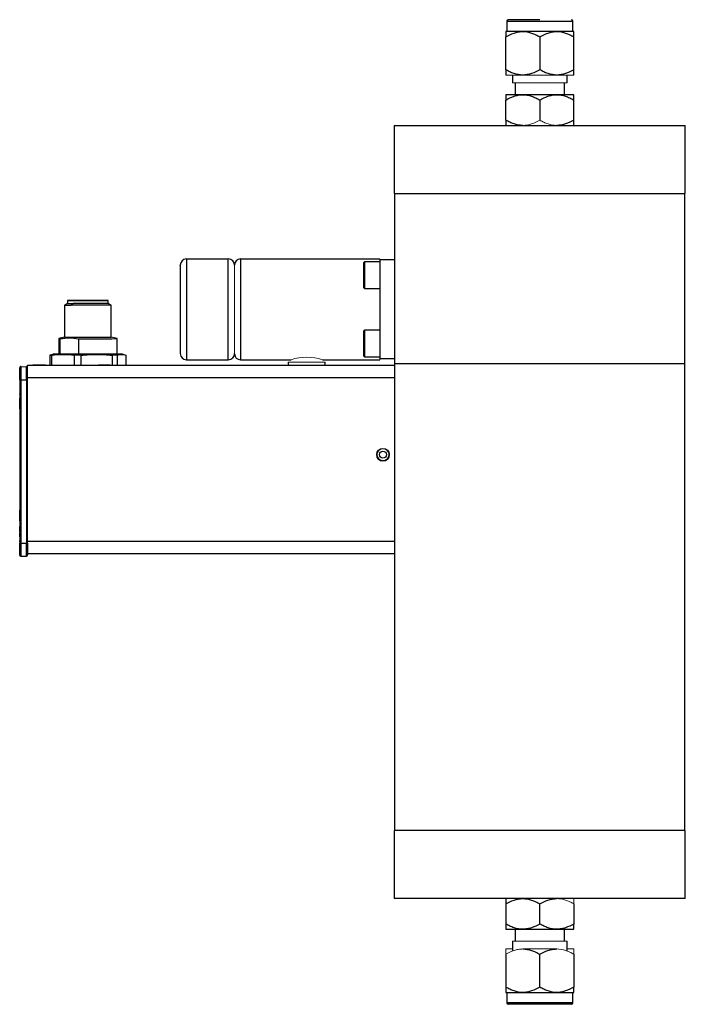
# Model space of a CAD drawing. Header units: millimetres. Extents: x 53 to 387, y 29 to 391.
# Tile 3 of 9: x 208 to 293, y 104 to 231. Entities that reach past the tile are written whole.
import ezdxf

# ---------------------------------------------------------------- set-up
doc = ezdxf.new("R2010")
doc.units = ezdxf.units.MM

msp = doc.modelspace()

# ---------------------------------------------------------------- linework, layer by layer
at = {"color": 7, "linetype": 'Continuous', "lineweight": 25}
for p, q in [((270.16, 230.61), (270.16, 229.28)), ((270.35, 230.81), (274.41, 230.81)), ((278.67, 229.28), (278.67, 230.61)), ((272.23, 229.28), (270.05, 229.28)), ((276.59, 229.28), (272.23, 229.28)), ((278.78, 229.28), (276.59, 229.28)), ((270.05, 224.37), (270.05, 228.61)), ((274.41, 228.61), (274.41, 224.37)), ((278.78, 224.37), (278.78, 228.61)), ((270.89, 223.69), (270.89, 222.68)), ((277.93, 222.68), (277.93, 223.69)), ((271.24, 222.68), (271.24, 221.15)), ((277.59, 221.15), (277.59, 222.68)), ((272.23, 221.15), (270.05, 221.15)), ((270.05, 217.89), (270.05, 220.48)), ((276.59, 221.15), (272.23, 221.15)), ((274.41, 220.48), (274.41, 217.89)), ((278.78, 221.15), (276.59, 221.15)), ((278.78, 217.89), (278.78, 220.48)), ((255.71, 217.22), (293.11, 217.22)), ((255.71, 217.22), (255.71, 208.47)), ((293.11, 208.47), (293.11, 217.22)), ((255.71, 208.47), (293.11, 208.47)), ((255.76, 208.47), (255.76, 186.57)), ((293.06, 186.57), (293.06, 208.47)), ((234.39, 200.04), (229, 200.04)), ((253.86, 200.04), (235.95, 200.04)), ((251.9, 199.68), (251.77, 199.55)), ((251.77, 199.55), (251.77, 196.38)), ((253.86, 199.68), (251.9, 199.68)), ((251.9, 199.68), (251.9, 198.62)), ((253.86, 199.92), (253.86, 187.22)), ((255.76, 199.92), (253.86, 199.92)), ((251.9, 198.62), (251.9, 196.25)), ((251.77, 196.38), (251.9, 196.25)), ((251.9, 196.25), (253.86, 196.25)), ((213.71, 194.32), (213.34, 194.1)), ((213.34, 194.1), (213.34, 190)), ((213.71, 194.7), (213.71, 194.32)), ((218.96, 194.32), (218.96, 194.7)), ((219.34, 194.1), (218.96, 194.32)), ((219.34, 190), (219.34, 194.1)), ((213.34, 190), (212.59, 189.8)), ((220.09, 189.8), (219.34, 190)), ((251.9, 190.88), (251.77, 190.75)), ((251.77, 190.75), (251.77, 189.77)), ((253.86, 190.88), (251.9, 190.88)), ((251.9, 190.88), (251.9, 187.45)), ((212.59, 189.8), (212.59, 187.8)), ((212.77, 187.8), (212.77, 189.8)), ((215.14, 189.79), (215.14, 187.8)), ((220.09, 187.8), (220.09, 189.8)), ((251.77, 189.77), (251.77, 187.58)), ((211.67, 187.72), (211.45, 187.67)), ((211.45, 187.67), (211.45, 186.4)), ((211.88, 187.8), (211.66, 187.74)), ((211.69, 186.4), (211.69, 187.67)), ((214.58, 187.66), (214.58, 186.4)), ((215.5, 186.4), (215.5, 187.66)), ((219.47, 187.66), (219.47, 186.4)), ((220.15, 186.4), (220.15, 187.66)), ((221.02, 187.74), (220.79, 187.8)), ((221.23, 187.67), (221.23, 186.41)), ((251.77, 187.58), (251.9, 187.45)), ((251.9, 187.45), (253.86, 187.45)), ((207.75, 186.21), (207.74, 186.22)), ((207.74, 186.22), (208.44, 186.19)), ((207.75, 186.21), (208.45, 186.18)), ((208.45, 186.18), (208.44, 186.19)), ((208.57, 186.11), (208.56, 186.13)), ((208.59, 186.4), (208.59, 186.41)), ((208.59, 186.41), (211.45, 186.41)), ((208.59, 184.81), (208.59, 186.4)), ((208.59, 186.4), (255.76, 186.4)), ((221.23, 186.41), (242.17, 186.41)), ((229, 187.09), (234.39, 187.09)), ((235.95, 187.09), (242.45, 187.09)), ((246.49, 187.09), (253.86, 187.09)), ((246.75, 186.41), (255.76, 186.41)), ((255.76, 187.22), (253.86, 187.22)), ((293.06, 186.57), (255.76, 186.57)), ((255.76, 186.57), (255.76, 126.57)), ((293.06, 126.57), (293.06, 186.57)), ((207.59, 186.06), (207.58, 186.07)), ((207.58, 185.34), (207.58, 185.34)), ((207.58, 185.14), (207.58, 185.15)), ((207.58, 185.06), (207.58, 184.87)), ((207.59, 185.18), (207.59, 185.18)), ((207.59, 184.99), (207.59, 184.99)), ((207.59, 184.95), (207.59, 184.64)), ((208.59, 163.78), (208.59, 184.81)), ((208.59, 184.81), (255.76, 184.81)), ((207.58, 184.57), (207.58, 184.78)), ((207.58, 184.57), (207.58, 184.57)), ((207.58, 184.57), (207.58, 184.57)), ((207.58, 184.38), (207.58, 184.38)), ((207.59, 184.64), (207.59, 184.64)), ((207.59, 184.45), (207.59, 184.46)), ((207.59, 184.28), (207.59, 184.28)), ((207.59, 184.09), (207.59, 184.09)), ((207.75, 184.51), (208.45, 184.51)), ((207.58, 183.4), (207.58, 183.4)), ((207.58, 183.21), (207.58, 183.21)), ((207.58, 183.21), (207.58, 183.21)), ((207.59, 183.26), (207.59, 183.26)), ((207.59, 183.06), (207.59, 183.06)), ((207.59, 182.65), (207.75, 182.68)), ((207.69, 183.11), (207.75, 183.11)), ((208.45, 183.09), (208.59, 183.09)), ((207.58, 182.17), (207.59, 182.16)), ((207.68, 182.07), (207.68, 182.06)), ((207.68, 182.07), (207.74, 182.07)), ((207.75, 182.07), (207.74, 182.07)), ((207.74, 182.07), (207.74, 182.06)), ((207.59, 180.77), (207.59, 167.77)), ((208.59, 180.47), (208.45, 180.46)), ((208.45, 177.92), (208.59, 177.91)), ((208.59, 175.3), (208.45, 175.29)), ((253.46, 174.89), (253.46, 174.89)), ((253.81, 174.89), (253.81, 174.89)), ((254.71, 174.89), (254.71, 174.89)), ((255.06, 174.89), (255.06, 174.89)), ((208.45, 172.75), (208.59, 172.74)), ((208.59, 170.13), (208.45, 170.12)), ((208.45, 167.58), (208.59, 167.57)), ((207.59, 166.37), (207.58, 166.38)), ((207.74, 166.47), (207.74, 166.48)), ((207.75, 166.47), (207.74, 166.47)), ((207.58, 165.66), (207.58, 165.3)), ((207.58, 165.66), (207.58, 165.66)), ((207.58, 165.3), (207.58, 165.66)), ((207.58, 165.11), (207.58, 165.11)), ((207.58, 164.81), (207.58, 164.81)), ((207.58, 164.6), (207.58, 164.81)), ((207.58, 164.6), (207.58, 164.6)), ((207.58, 164.6), (207.58, 164.6)), ((207.75, 165.63), (207.59, 165.65)), ((207.75, 165.63), (207.59, 165.65)), ((207.75, 165.39), (207.69, 165.39)), ((208.59, 165.41), (208.45, 165.41)), ((207.58, 164.52), (207.58, 164.2)), ((207.58, 164.32), (207.58, 164.52)), ((207.58, 164.2), (207.58, 163.98)), ((207.58, 163.66), (207.58, 163.86)), ((207.58, 163.32), (207.58, 162.87)), ((207.58, 163.32), (207.58, 163.32)), ((207.58, 163.06), (207.58, 163.32)), ((207.75, 163.51), (208.45, 163.51)), ((208.59, 162.19), (208.59, 163.78)), ((208.59, 163.78), (255.76, 163.78)), ((207.58, 163.05), (207.58, 163.05)), ((208.59, 162.19), (255.76, 162.19)), ((207.58, 161.98), (207.59, 161.97)), ((207.61, 161.9), (207.62, 161.88)), ((207.75, 161.82), (208.45, 161.84)), ((293.11, 126.57), (255.71, 126.57)), ((255.71, 126.57), (255.71, 117.82)), ((293.06, 126.57), (255.76, 126.57)), ((293.11, 117.82), (293.11, 126.57)), ((293.11, 117.82), (255.71, 117.82)), ((270.05, 117.14), (270.05, 114.55)), ((274.41, 114.55), (274.41, 117.14)), ((278.78, 117.14), (278.78, 114.55)), ((270.05, 113.88), (272.23, 113.88)), ((271.24, 113.88), (271.24, 112.36)), ((272.23, 113.88), (276.59, 113.88)), ((276.59, 113.88), (278.78, 113.88)), ((277.59, 112.36), (277.59, 113.88)), ((270.89, 112.36), (270.89, 111.07)), ((277.93, 111.07), (277.93, 112.36)), ((270.05, 110.66), (270.05, 106.43)), ((274.41, 106.43), (274.41, 110.66)), ((278.78, 110.66), (278.78, 106.43)), ((270.05, 105.75), (272.23, 105.75)), ((270.16, 105.75), (270.16, 104.42)), ((272.23, 105.75), (276.59, 105.75)), ((276.59, 105.75), (278.78, 105.75)), ((278.67, 104.42), (278.67, 105.75)), ((278.48, 104.23), (274.41, 104.23))]:
    msp.add_line(p, q, dxfattribs=at)
at = {"color": 8, "linetype": 'Continuous', "lineweight": 25}
for p, q in [((270.16, 230.61), (274.41, 230.61)), ((274.41, 230.61), (278.67, 230.61)), ((229, 200.04), (229, 187.35)), ((234.39, 187.09), (234.39, 200.04)), ((235.95, 200.04), (235.95, 187.09)), ((229, 187.35), (229, 187.09)), ((207.75, 182.06), (207.74, 182.06)), ((207.74, 180.77), (207.68, 180.77)), ((207.74, 167.77), (207.68, 167.77)), ((207.74, 166.48), (207.68, 166.48)), ((207.74, 166.48), (207.74, 166.48)), ((274.41, 104.42), (270.16, 104.42)), ((278.67, 104.42), (274.41, 104.42))]:
    msp.add_line(p, q, dxfattribs=at)
at = {"color": 144, "linetype": 'Continuous', "lineweight": 18}
for p, q in [((270.05, 223.69), (272.23, 223.69)), ((272.23, 223.69), (276.59, 223.69)), ((276.59, 223.69), (278.78, 223.69)), ((270.89, 222.68), (274.41, 222.68)), ((274.41, 222.68), (277.93, 222.68)), ((255.76, 208.47), (293.06, 208.47)), ((253.86, 199.92), (253.86, 200.04)), ((235.19, 199.28), (235.19, 187.85)), ((214.58, 186.4), (211.69, 186.4)), ((219.47, 186.4), (215.5, 186.4)), ((221.23, 186.41), (220.15, 186.4)), ((242.08, 186.77), (244.46, 186.77)), ((244.46, 186.77), (246.84, 186.77)), ((253.86, 187.09), (253.86, 187.22)), ((255.76, 186.41), (254.64, 186.41)), ((254.64, 186.41), (255.76, 186.41)), ((207.58, 185.15), (207.58, 185.34)), ((207.58, 185.34), (207.58, 185.06)), ((207.58, 185.15), (207.58, 185.15)), ((207.58, 184.95), (207.58, 185.14)), ((207.58, 185.14), (207.58, 185.14)), ((207.58, 184.78), (207.58, 184.95)), ((207.58, 184.87), (207.58, 184.65)), ((207.59, 184.99), (207.59, 185.18)), ((207.59, 185.18), (207.59, 184.95)), ((207.59, 185.15), (207.59, 185.15)), ((207.59, 185.15), (207.59, 185.15)), ((207.59, 185.06), (207.59, 185.06)), ((207.59, 184.67), (207.59, 184.99)), ((207.59, 184.99), (207.59, 184.99)), ((207.59, 184.99), (207.59, 184.99)), ((207.58, 184.78), (207.58, 184.78)), ((207.58, 184.65), (207.58, 184.38)), ((207.58, 184.38), (207.58, 184.57)), ((207.58, 184.53), (207.58, 184.08)), ((207.58, 184.53), (207.58, 184.53)), ((207.58, 184.38), (207.58, 184.38)), ((207.58, 184.06), (207.58, 163.53)), ((207.59, 184.46), (207.59, 184.67)), ((207.59, 184.64), (207.59, 184.45)), ((207.59, 163.51), (207.59, 184.51)), ((207.75, 184.48), (207.59, 184.46)), ((207.75, 184.48), (207.59, 184.46)), ((207.59, 184.46), (207.59, 184.46)), ((207.59, 183.66), (207.59, 184.28)), ((207.59, 184.28), (207.59, 183.66)), ((207.75, 184.25), (207.59, 184.28)), ((207.75, 184.25), (207.59, 184.28)), ((207.75, 184.12), (207.59, 184.09)), ((207.75, 184.12), (207.59, 184.09)), ((207.59, 184.09), (207.59, 183.66)), ((207.59, 183.66), (207.59, 184.09)), ((207.59, 184.09), (207.59, 183.69)), ((207.59, 183.69), (207.59, 184.09)), ((207.59, 184.09), (207.59, 184.09)), ((207.59, 184.09), (207.59, 184.09)), ((207.59, 184.09), (207.59, 184.09)), ((207.59, 183.69), (207.59, 183.69)), ((207.59, 183.66), (207.59, 183.66)), ((207.59, 183.66), (207.59, 183.66)), ((207.59, 183.26), (207.59, 183.54)), ((207.59, 183.54), (207.59, 183.54)), ((207.59, 183.54), (207.59, 182.8)), ((207.75, 163.51), (207.75, 184.51)), ((208.45, 163.51), (208.45, 184.51)), ((207.58, 183.04), (207.58, 183.4)), ((207.58, 183.4), (207.58, 183.04)), ((207.58, 183.21), (207.58, 183.21)), ((207.59, 183.06), (207.59, 183.26)), ((207.75, 183.23), (207.59, 183.26)), ((207.59, 183.26), (207.59, 183.26)), ((207.59, 183.26), (207.59, 183.26)), ((207.59, 183.26), (207.75, 183.23)), ((207.75, 183.09), (207.59, 183.06)), ((207.75, 183.09), (207.59, 183.06)), ((207.59, 182.8), (207.59, 183.06)), ((207.59, 183.06), (207.59, 183.06)), ((207.59, 183.06), (207.59, 183.06)), ((207.59, 182.89), (207.59, 182.89)), ((207.59, 182.88), (207.75, 182.86)), ((207.59, 182.8), (207.59, 182.8)), ((207.75, 182.71), (207.59, 182.69)), ((207.59, 182.69), (207.75, 182.71)), ((207.74, 182.86), (207.74, 182.71)), ((207.74, 182.68), (207.74, 182.07)), ((208.58, 180.47), (208.58, 183.09)), ((208.58, 183.09), (208.58, 180.47)), ((207.74, 182.06), (207.68, 182.06)), ((207.58, 167.77), (207.58, 180.77)), ((207.68, 180.77), (207.68, 167.77)), ((207.75, 180.77), (207.74, 180.77)), ((207.74, 167.77), (207.74, 180.77)), ((207.74, 180.77), (207.74, 167.77)), ((208.58, 175.3), (208.58, 177.91)), ((208.58, 177.91), (208.58, 175.3)), ((208.58, 170.13), (208.58, 172.74)), ((208.58, 172.74), (208.58, 170.13)), ((207.75, 167.77), (207.74, 167.77)), ((207.75, 167.77), (207.74, 167.77)), ((208.58, 165.41), (208.58, 167.57)), ((208.58, 167.57), (208.58, 165.41)), ((207.74, 166.47), (207.68, 166.47)), ((207.74, 166.47), (207.74, 165.63)), ((207.58, 165.46), (207.58, 165.46)), ((207.58, 165.46), (207.58, 165.46)), ((207.58, 164.81), (207.58, 164.6)), ((207.58, 164.24), (207.58, 164.32)), ((207.58, 164.32), (207.58, 164.32)), ((207.58, 163.95), (207.58, 164.24)), ((207.58, 163.98), (207.58, 163.66)), ((207.58, 163.86), (207.58, 163.95)), ((207.58, 163.86), (207.58, 163.86)), ((207.58, 162.89), (207.58, 163.08)), ((207.58, 162.87), (207.58, 163.05)), ((207.58, 163.05), (207.58, 163.05)), ((207.58, 162.87), (207.58, 162.87)), ((274.41, 112.36), (270.89, 112.36)), ((277.93, 112.36), (274.41, 112.36)), ((270.05, 111.34), (270.89, 111.34)), ((276.59, 111.34), (272.23, 111.34)), ((277.93, 111.34), (278.78, 111.34))]:
    msp.add_line(p, q, dxfattribs=at)
at = {"color": 7, "linetype": 'Continuous', "lineweight": 25, "flags": 128}
for points in [[(218.96, 194.7), (218.9, 194.7), (218.73, 194.7), (218.45, 194.7), (218.08, 194.69), (217.64, 194.69), (217.14, 194.69), (216.6, 194.69), (216.05, 194.69), (215.51, 194.69), (215.01, 194.69), (214.57, 194.69), (214.21, 194.7), (213.93, 194.7), (213.77, 194.7), (213.71, 194.7), (213.77, 194.7), (213.94, 194.7), (214.22, 194.7), (214.59, 194.7), (215.03, 194.7), (215.54, 194.7), (216.07, 194.7), (216.62, 194.7), (217.16, 194.7), (217.66, 194.7), (218.1, 194.7), (218.47, 194.7), (218.74, 194.7), (218.91, 194.7), (218.96, 194.7)], [(219.34, 194.1), (219.33, 194.1), (219.23, 194.1), (219.03, 194.1), (218.73, 194.1), (218.34, 194.1), (217.89, 194.1), (217.37, 194.1), (216.82, 194.1), (216.25, 194.1), (215.69, 194.1), (215.14, 194.1), (214.64, 194.1), (214.21, 194.1)], [(218.96, 194.32), (218.96, 194.32), (218.87, 194.31), (218.67, 194.31), (218.37, 194.31), (217.98, 194.31), (217.52, 194.31), (217, 194.31), (216.46, 194.31), (215.91, 194.31), (215.39, 194.31), (214.9, 194.31), (214.47, 194.31)], [(214.21, 190), (214.64, 190), (215.14, 189.99), (215.69, 189.99), (216.25, 189.99), (216.82, 189.99), (217.37, 189.99), (217.89, 190), (218.34, 190), (218.73, 190), (219.03, 190), (219.23, 190), (219.33, 190), (219.34, 190)], [(212.59, 189.8), (212.62, 189.8), (212.77, 189.8)], [(215.14, 189.79), (215.81, 189.79), (216.5, 189.79), (217.19, 189.79), (217.84, 189.79), (218.44, 189.79), (218.98, 189.79), (219.42, 189.79), (219.76, 189.8), (219.98, 189.8), (220.08, 189.8), (220.09, 189.8)], [(220.79, 187.8), (220.79, 187.8), (220.73, 187.8), (220.57, 187.8), (220.3, 187.8), (219.93, 187.8), (219.47, 187.8), (218.94, 187.8), (218.34, 187.8), (217.69, 187.8), (217.01, 187.8), (216.32, 187.8), (215.62, 187.8), (214.94, 187.8), (214.3, 187.8), (213.7, 187.8), (213.17, 187.8), (212.72, 187.8), (212.36, 187.8), (212.1, 187.8), (211.94, 187.8), (211.88, 187.8), (211.88, 187.8)], [(220.05, 187.8), (219.99, 187.8), (219.82, 187.8), (219.54, 187.8), (219.17, 187.8), (218.71, 187.8), (218.18, 187.8), (217.59, 187.8), (216.97, 187.8), (216.32, 187.8), (215.68, 187.8), (215.05, 187.8), (214.47, 187.8), (213.94, 187.8), (213.48, 187.8), (213.11, 187.8), (212.84, 187.8), (212.83, 187.8)], [(215.5, 187.66), (215.38, 187.66), (215.27, 187.66), (215.15, 187.66), (215.03, 187.66), (214.92, 187.66), (214.8, 187.66), (214.69, 187.66), (214.58, 187.66)], [(220.15, 187.66), (220.07, 187.66), (219.99, 187.66), (219.91, 187.66), (219.82, 187.66), (219.74, 187.66), (219.65, 187.66), (219.56, 187.66), (219.47, 187.66)], [(207.75, 184.51), (207.75, 184.84), (207.75, 185.16), (207.75, 185.45), (207.75, 185.71), (207.75, 185.92), (207.75, 186.08), (207.75, 186.17), (207.75, 186.21)], [(208.45, 184.51), (208.45, 184.84), (208.45, 185.15), (208.45, 185.44), (208.45, 185.69), (208.45, 185.9), (208.45, 186.05), (208.45, 186.15), (208.45, 186.18)], [(209.29, 186.4), (209.35, 186.4), (209.52, 186.4), (209.78, 186.4), (210.09, 186.4), (210.39, 186.4), (210.65, 186.4), (210.83, 186.4), (210.89, 186.4), (210.83, 186.4), (210.65, 186.4), (210.39, 186.4), (210.09, 186.4), (209.78, 186.4), (209.52, 186.4), (209.35, 186.4), (209.29, 186.4)], [(217.71, 186.4), (217.77, 186.4), (217.93, 186.4), (218.18, 186.4), (218.46, 186.4), (218.75, 186.4), (218.99, 186.4), (219.16, 186.4), (219.21, 186.4), (219.16, 186.4), (218.99, 186.4), (218.75, 186.4), (218.46, 186.4), (218.18, 186.4), (217.93, 186.4), (217.77, 186.4), (217.71, 186.4)], [(207.58, 182.69), (207.58, 182.67), (207.58, 182.66), (207.58, 182.65), (207.58, 182.65), (207.58, 182.65), (207.58, 182.66), (207.58, 182.67), (207.58, 182.69)], [(207.74, 166.48), (207.74, 166.5), (207.74, 166.58), (207.74, 166.7), (207.74, 166.86), (207.74, 167.05), (207.74, 167.28), (207.74, 167.52), (207.74, 167.77)], [(207.58, 165.14), (207.58, 165.13), (207.58, 165.12), (207.58, 165.11), (207.58, 165.11), (207.58, 165.11), (207.58, 165.12), (207.58, 165.13), (207.58, 165.14)], [(207.58, 164.94), (207.58, 164.93), (207.58, 164.91), (207.58, 164.91), (207.58, 164.91), (207.58, 164.91), (207.58, 164.91), (207.58, 164.93), (207.58, 164.94)], [(207.58, 163.41), (207.58, 163.43), (207.58, 163.44), (207.58, 163.45), (207.58, 163.45), (207.58, 163.45), (207.58, 163.44), (207.58, 163.43), (207.58, 163.41)], [(207.75, 161.82), (207.75, 161.85), (207.75, 161.94), (207.75, 162.1), (207.75, 162.31), (207.75, 162.57), (207.75, 162.86), (207.75, 163.18), (207.75, 163.51)], [(208.45, 161.84), (208.45, 161.87), (208.45, 161.97), (208.45, 162.12), (208.45, 162.33), (208.45, 162.58), (208.45, 162.87), (208.45, 163.18), (208.45, 163.51)]]:
    msp.add_lwpolyline(points, dxfattribs=at)
at = {"color": 144, "linetype": 'Continuous', "lineweight": 18, "flags": 128}
for points in [[(215.5, 186.4), (215.38, 186.4), (215.27, 186.4), (215.15, 186.4), (215.03, 186.4), (214.92, 186.4), (214.8, 186.4), (214.69, 186.4), (214.58, 186.4)], [(220.15, 186.4), (220.07, 186.4), (219.99, 186.4), (219.91, 186.4), (219.82, 186.4), (219.74, 186.4), (219.65, 186.4), (219.56, 186.4), (219.47, 186.4)], [(254.64, 186.41), (254.29, 186.41), (253.98, 186.41), (253.73, 186.41), (253.57, 186.41), (253.51, 186.41), (253.57, 186.41), (253.73, 186.41), (253.98, 186.41), (254.29, 186.41), (254.64, 186.41)], [(207.58, 182.89), (207.58, 182.87), (207.58, 182.86), (207.58, 182.86), (207.58, 182.86), (207.58, 182.86), (207.58, 182.86), (207.58, 182.87), (207.58, 182.89)], [(207.68, 182.06), (207.68, 182.04), (207.68, 181.96), (207.68, 181.84), (207.68, 181.68), (207.68, 181.49), (207.68, 181.26), (207.68, 181.02), (207.68, 180.77)], [(207.74, 182.06), (207.74, 182.04), (207.74, 181.96), (207.74, 181.84), (207.74, 181.68), (207.74, 181.49), (207.74, 181.26), (207.74, 181.02), (207.74, 180.77)], [(207.58, 167.77), (207.58, 167.77), (207.59, 167.77)], [(207.68, 167.77), (207.68, 167.51), (207.68, 167.27), (207.68, 167.05), (207.68, 166.85), (207.68, 166.69), (207.68, 166.57), (207.68, 166.5), (207.68, 166.47)], [(207.74, 167.77), (207.74, 167.51), (207.74, 167.27), (207.74, 167.05), (207.74, 166.85), (207.74, 166.69), (207.74, 166.57), (207.74, 166.5), (207.74, 166.47)]]:
    msp.add_lwpolyline(points, dxfattribs=at)
at = {"color": 8, "linetype": 'Continuous', "lineweight": 25, "flags": 128}
for points in [[(207.69, 184.52), (207.69, 184.38), (207.69, 184.07), (207.69, 183.75), (207.69, 183.46), (207.69, 183.24), (207.69, 183.13), (207.69, 183.11)], [(207.74, 180.77), (207.74, 181.03), (207.74, 181.27), (207.74, 181.49), (207.74, 181.69), (207.74, 181.85), (207.74, 181.97), (207.74, 182.04), (207.74, 182.06)], [(207.69, 165.39), (207.69, 165.34), (207.69, 165.17), (207.69, 164.93), (207.69, 164.61), (207.69, 164.26), (207.69, 163.91), (207.69, 163.6), (207.69, 163.5)]]:
    msp.add_lwpolyline(points, dxfattribs=at)
at = {"color": 7, "linetype": 'Continuous', "lineweight": 25}
for radius in [0.8, 0.45]:
    msp.add_circle((254.26, 174.89), radius, dxfattribs=at)
at = {"color": 144, "linetype": 'Continuous', "lineweight": 18}
msp.add_circle((254.26, 174.89), 0.75, dxfattribs=at)
at = {"color": 7, "linetype": 'Continuous', "lineweight": 25}
for centre, radius, start, end in [((270.35, 230.61), 0.19, 90, 180), ((278.48, 230.61), 0.19, 0, 90), ((229, 199.25), 0.794, 90, 180), ((234.39, 199.25), 0.794, 0, 90), ((235.95, 199.28), 0.762, 90, 180), ((213.99, 299.56), 105.46, 269.645, 270.1172), ((214.34, 313.97), 119.66, 269.699, 270.0631), ((214.85, 512.96), 318.27, 269.8701, 269.9591), ((214.05, 321.71), 131.72, 269.6917, 270.0698), ((211.87, 280.45), 92.78, 269.7392, 269.8895), ((212.54, 80.62), 107.18, 89.9776, 90.3534), ((229, 187.88), 0.794, 180, 270), ((234.39, 187.88), 0.794, 270, 360), ((235.95, 187.85), 0.762, 180, 270), ((207.73, 186.07), 0.15, 88, 180), ((207.74, 186.06), 0.15, 88, 180), ((208.43, 186.04), 0.15, 33.6405, 88), ((208.44, 186.03), 0.15, 13.7717, 33.6405), ((242.87, 186.77), 0.794, 180, 207.2507), ((246.05, 186.77), 0.794, 332.7493, 0), ((207.69, 183.01), 0.1, 88.5, 158.9535), ((207.69, 182.16), 0.1, 198.4657, 213.6405), ((207.68, 182.17), 0.1, 215.2545, 268), ((254.26, 174.89), 0.8, 180, 360), ((207.69, 166.37), 0.1, 92, 161.5343), ((-53.97, 165.23), 261.55, 359.9366, 0.015), ((207.68, 165.49), 0.1, 203.2556, 271.5), ((586.95, 163.26), 379.37, 179.9494, 180.0312), ((58.36, 163.25), 149.22, 359.9371, 0.0625), ((207.73, 161.98), 0.15, 180, 213.6405), ((207.74, 161.97), 0.15, 180, 272), ((208.44, 161.99), 0.15, 272, 360), ((270.35, 104.42), 0.191, 180, 270), ((278.48, 104.42), 0.191, 270, 0)]:
    msp.add_arc(centre, radius, start, end, dxfattribs=at)
at = {"color": 144, "linetype": 'Continuous', "lineweight": 18}
for centre, radius, start, end in [((244.46, 180.79), 6.62, 72.1357, 107.6204), ((211.87, 279.19), 92.78, 269.7392, 269.8895), ((207.71, 230.65), 46.14, 269.8564, 270.0493), ((208.48, 246.19), 61.68, 269.974, 270.1036), ((-53.97, 182.97), 261.55, 359.9366, 0.015), ((470.25, 182.98), 262.67, 179.9851, 180.0633), ((254.26, 174.89), 0.45, 180, 360), ((470.25, 165.23), 262.67, 179.9851, 180.0633), ((364.3, 163.25), 156.71, 179.9407, 180.0612), ((207.71, 209.65), 46.14, 269.8564, 270.0493), ((208.48, 225.19), 61.68, 269.974, 270.1036), ((205.42, 163.09), 2.17, 359.5441, 359.7964), ((209.17, 163.08), 1.58, 179.928, 180.6244), ((202.58, 162.92), 5, 359.5642, 0.1015)]:
    msp.add_arc(centre, radius, start, end, dxfattribs=at)
at = {"color": 8, "linetype": 'Continuous', "lineweight": 25}
for centre, radius, start, end in [((208.44, 186.03), 0.15, 33.6405, 88), ((207.69, 182.16), 0.1, 213.6405, 268), ((207.67, 129.64), 51.12, 89.9859, 90.0891), ((207.67, 116.64), 51.12, 89.9859, 90.0891)]:
    msp.add_arc(centre, radius, start, end, dxfattribs=at)
at = {"color": 7, "linetype": 'Continuous', "lineweight": 25}
for points, knots in [([(270.05, 228.61), (270.39, 228.8), (270.74, 228.97), (271.28, 229.15), (271.47, 229.2), (271.84, 229.26), (272.04, 229.28), (272.23, 229.28)], [0, 0, 0, 0, 0.5, 0.5, 0.75, 0.75, 1, 1, 1, 1]), ([(270.05, 229.28), (270.05, 229.28), (270.05, 229.21), (270.05, 229.03), (270.05, 228.96), (270.05, 228.8), (270.05, 228.7), (270.05, 228.61)], [0, 0, 0, 0, 0.5, 0.5, 0.75, 0.75, 1, 1, 1, 1]), ([(272.23, 229.28), (272.61, 229.28), (272.98, 229.21), (273.53, 229.03), (273.71, 228.96), (274.07, 228.8), (274.24, 228.7), (274.41, 228.61)], [0, 0, 0, 0, 0.5, 0.5, 0.75, 0.75, 1, 1, 1, 1]), ([(274.41, 228.61), (274.75, 228.8), (275.1, 228.97), (275.65, 229.15), (275.83, 229.2), (276.21, 229.26), (276.4, 229.28), (276.59, 229.28)], [0, 0, 0, 0, 0.5, 0.5, 0.75, 0.75, 1, 1, 1, 1]), ([(276.59, 229.28), (276.98, 229.28), (277.35, 229.21), (277.9, 229.03), (278.08, 228.96), (278.43, 228.8), (278.61, 228.7), (278.78, 228.61)], [0, 0, 0, 0, 0.5, 0.5, 0.75, 0.75, 1, 1, 1, 1]), ([(278.78, 228.61), (278.78, 228.8), (278.78, 228.97), (278.78, 229.15), (278.78, 229.2), (278.78, 229.26), (278.78, 229.28), (278.78, 229.28)], [0, 0, 0, 0, 0.5, 0.5, 0.75, 0.75, 1, 1, 1, 1]), ([(272.23, 223.69), (271.85, 223.69), (271.47, 223.76), (270.92, 223.94), (270.74, 224.01), (270.39, 224.18), (270.22, 224.27), (270.05, 224.37)], [0, 0, 0, 0, 0.5, 0.5, 0.75, 0.75, 1, 1, 1, 1]), ([(270.05, 224.37), (270.05, 224.17), (270.05, 224), (270.05, 223.82), (270.05, 223.78), (270.05, 223.71), (270.05, 223.69), (270.05, 223.69)], [0, 0, 0, 0, 0.5, 0.5, 0.75, 0.75, 1, 1, 1, 1]), ([(274.41, 224.37), (274.07, 224.17), (273.72, 224), (273.18, 223.82), (272.99, 223.78), (272.61, 223.71), (272.42, 223.69), (272.23, 223.69)], [0, 0, 0, 0, 0.5, 0.5, 0.75, 0.75, 1, 1, 1, 1]), ([(276.59, 223.69), (276.21, 223.69), (275.84, 223.76), (275.29, 223.94), (275.11, 224.01), (274.76, 224.18), (274.58, 224.27), (274.41, 224.37)], [0, 0, 0, 0, 0.5, 0.5, 0.75, 0.75, 1, 1, 1, 1]), ([(278.78, 224.37), (278.43, 224.17), (278.09, 224), (277.54, 223.82), (277.36, 223.78), (276.98, 223.71), (276.79, 223.69), (276.59, 223.69)], [0, 0, 0, 0, 0.5, 0.5, 0.75, 0.75, 1, 1, 1, 1]), ([(278.78, 223.69), (278.78, 223.69), (278.78, 223.76), (278.78, 223.94), (278.78, 224.01), (278.78, 224.18), (278.78, 224.27), (278.78, 224.37)], [0, 0, 0, 0, 0.5, 0.5, 0.75, 0.75, 1, 1, 1, 1]), ([(270.05, 220.48), (270.39, 220.68), (270.74, 220.84), (271.28, 221.02), (271.47, 221.07), (271.84, 221.14), (272.04, 221.15), (272.23, 221.15)], [0, 0, 0, 0, 0.5, 0.5, 0.75, 0.75, 1, 1, 1, 1]), ([(270.05, 221.15), (270.05, 221.15), (270.05, 221.09), (270.05, 220.91), (270.05, 220.83), (270.05, 220.67), (270.05, 220.58), (270.05, 220.48)], [0, 0, 0, 0, 0.5, 0.5, 0.75, 0.75, 1, 1, 1, 1]), ([(272.23, 221.15), (272.61, 221.15), (272.98, 221.09), (273.53, 220.91), (273.71, 220.83), (274.07, 220.67), (274.24, 220.58), (274.41, 220.48)], [0, 0, 0, 0, 0.5, 0.5, 0.75, 0.75, 1, 1, 1, 1]), ([(274.41, 220.48), (274.75, 220.68), (275.1, 220.84), (275.65, 221.02), (275.83, 221.07), (276.21, 221.14), (276.4, 221.15), (276.59, 221.15)], [0, 0, 0, 0, 0.5, 0.5, 0.75, 0.75, 1, 1, 1, 1]), ([(276.59, 221.15), (276.98, 221.15), (277.35, 221.09), (277.9, 220.91), (278.08, 220.83), (278.43, 220.67), (278.61, 220.58), (278.78, 220.48)], [0, 0, 0, 0, 0.5, 0.5, 0.75, 0.75, 1, 1, 1, 1]), ([(278.78, 220.48), (278.78, 220.68), (278.78, 220.84), (278.78, 221.02), (278.78, 221.07), (278.78, 221.14), (278.78, 221.15), (278.78, 221.15)], [0, 0, 0, 0, 0.5, 0.5, 0.75, 0.75, 1, 1, 1, 1]), ([(272.23, 217.22), (271.85, 217.22), (271.47, 217.28), (270.92, 217.46), (270.74, 217.54), (270.39, 217.7), (270.22, 217.79), (270.05, 217.89)], [0, 0, 0, 0, 0.5, 0.5, 0.75, 0.75, 1, 1, 1, 1]), ([(270.05, 217.89), (270.05, 217.69), (270.05, 217.53), (270.05, 217.35), (270.05, 217.3), (270.05, 217.23), (270.05, 217.22), (270.05, 217.22)], [0, 0, 0, 0, 0.5, 0.5, 0.75, 0.75, 1, 1, 1, 1]), ([(278.78, 217.89), (278.43, 217.69), (278.09, 217.53), (277.54, 217.35), (277.36, 217.3), (276.98, 217.23), (276.79, 217.22), (276.59, 217.22)], [0, 0, 0, 0, 0.5, 0.5, 0.75, 0.75, 1, 1, 1, 1]), ([(278.78, 217.22), (278.78, 217.22), (278.78, 217.28), (278.78, 217.46), (278.78, 217.54), (278.78, 217.7), (278.78, 217.79), (278.78, 217.89)], [0, 0, 0, 0, 0.5, 0.5, 0.75, 0.75, 1, 1, 1, 1]), ([(228.2, 199.22), (228.2, 199.23), (228.2, 199.24), (228.2, 199.03), (228.2, 198.58), (228.2, 197.91), (228.2, 197.08), (228.2, 196.15), (228.2, 195.16), (228.2, 194.11), (228.2, 193.01), (228.2, 191.88), (228.2, 190.8), (228.2, 189.84), (228.2, 189.06), (228.2, 188.46), (228.2, 188.22), (228.2, 188.11)], [0, 0, 0, 0, 0.03323, 0.103887, 0.176043, 0.248199, 0.318856, 0.386693, 0.450695, 0.514698, 0.582535, 0.653191, 0.725348, 0.797504, 0.868161, 0.935997, 1, 1, 1, 1]), ([(214.69, 194.7), (214.59, 194.7), (214.4, 194.7), (214.19, 194.7), (214.05, 194.7), (214, 194.7), (214.06, 194.7), (214.2, 194.7), (214.42, 194.7), (214.7, 194.7), (215.04, 194.7), (215.43, 194.7), (215.87, 194.7), (216.35, 194.7), (216.82, 194.7), (217.26, 194.7), (217.66, 194.7), (217.99, 194.7), (218.27, 194.7), (218.48, 194.7), (218.62, 194.7), (218.67, 194.7), (218.62, 194.7), (218.48, 194.7), (218.26, 194.7), (217.98, 194.7), (217.64, 194.69), (217.24, 194.69), (216.8, 194.69), (216.33, 194.69), (215.85, 194.69), (215.41, 194.69), (215.02, 194.69), (214.79, 194.7), (214.69, 194.7)], [0, 0, 0, 0, 0.030007, 0.060005, 0.092162, 0.125, 0.157839, 0.189995, 0.219989, 0.250001, 0.279995, 0.310007, 0.342163, 0.375002, 0.40784, 0.439996, 0.46999, 0.500002, 0.529996, 0.560008, 0.592164, 0.625003, 0.657842, 0.689998, 0.719992, 0.750004, 0.779997, 0.810009, 0.842166, 0.875004, 0.907843, 0.939999, 0.970872, 1, 1, 1, 1]), ([(228.2, 188.11), (228.2, 188.01), (228.2, 187.91), (228.2, 187.91), (228.2, 187.91)], [0, 0, 0, 0, 0.972531, 1, 1, 1, 1]), ([(207.58, 186.07), (207.58, 186.07), (207.58, 186.07), (207.58, 186.06), (207.58, 186.05), (207.58, 186.03), (207.58, 186.01), (207.58, 185.99), (207.58, 185.93), (207.58, 185.83), (207.58, 185.62), (207.58, 185.38), (207.58, 185.15), (207.58, 184.96), (207.58, 184.82), (207.58, 184.67), (207.58, 184.57), (207.58, 184.53)], [0, 0, 0, 0, 0.034551, 0.0688557, 0.1030135, 0.1371252, 0.1712918, 0.2056141, 0.2401914, 0.3700548, 0.5000287, 0.6298921, 0.7598661, 0.8201496, 0.8799061, 0.9396762, 1, 1, 1, 1]), ([(207.59, 184.51), (207.59, 184.54), (207.59, 184.59), (207.59, 184.68), (207.59, 184.76), (207.59, 184.84), (207.59, 184.92), (207.59, 185), (207.59, 185.15), (207.59, 185.36), (207.59, 185.61), (207.59, 185.81), (207.59, 185.93), (207.59, 186), (207.59, 186.03), (207.59, 186.05), (207.59, 186.05), (207.59, 186.06)], [0, 0, 0, 0, 0.034551, 0.068856, 0.103014, 0.137125, 0.171292, 0.205614, 0.240191, 0.370055, 0.500029, 0.629892, 0.759866, 0.82015, 0.879906, 0.939676, 1, 1, 1, 1]), ([(207.59, 184.97), (207.59, 184.97), (207.59, 184.53), (207.59, 183.45), (207.59, 183.01), (207.59, 183.01)], [0, 0, 0, 0, 0.5, 0.5, 1, 1, 1, 1]), ([(208.59, 184.98), (208.59, 185.01), (208.59, 185.14), (208.59, 185.35), (208.59, 185.59), (208.59, 185.79), (208.59, 185.98), (208.59, 186.01), (208.59, 186.03)], [0, 0, 0, 0, 0.0500175, 0.212673, 0.3754692, 0.5381248, 0.700921, 1, 1, 1, 1]), ([(207.58, 183.21), (207.58, 183.13), (207.58, 183.06), (207.58, 182.95), (207.58, 182.9), (207.58, 182.89)], [0.0091364, 0.0091364, 0.0091364, 0.0091364, 0.4659564, 0.4659564, 0.9227764, 0.9227764, 0.9227764, 0.9227764]), ([(207.58, 180.77), (207.58, 180.8), (207.58, 180.86), (207.58, 180.95), (207.58, 181.03), (207.58, 181.12), (207.58, 181.2), (207.58, 181.35), (207.58, 181.55), (207.58, 181.77), (207.58, 181.95), (207.58, 182.06), (207.58, 182.12), (207.58, 182.15), (207.58, 182.16), (207.58, 182.17), (207.58, 182.17)], [0, 0, 0, 0, 0.04028, 0.080248, 0.120062, 0.159883, 0.19987, 0.240183, 0.370042, 0.500023, 0.629882, 0.759863, 0.820146, 0.879902, 0.939673, 1, 1, 1, 1]), ([(207.59, 182.16), (207.59, 182.16), (207.59, 182.16), (207.59, 182.15), (207.59, 182.14), (207.59, 182.12), (207.59, 182.1), (207.59, 182.04), (207.59, 181.94), (207.59, 181.76), (207.59, 181.54), (207.59, 181.33), (207.59, 181.16), (207.59, 181.03), (207.59, 180.9), (207.59, 180.81), (207.59, 180.77)], [0, 0, 0, 0, 0.04028, 0.080248, 0.120062, 0.159883, 0.19987, 0.240183, 0.370042, 0.500023, 0.629882, 0.759863, 0.820146, 0.879902, 0.939673, 1, 1, 1, 1]), ([(207.58, 166.38), (207.58, 166.38), (207.58, 166.38), (207.58, 166.39), (207.58, 166.4), (207.58, 166.42), (207.58, 166.44), (207.58, 166.5), (207.58, 166.6), (207.58, 166.78), (207.58, 167), (207.58, 167.21), (207.58, 167.38), (207.58, 167.51), (207.58, 167.64), (207.58, 167.73), (207.58, 167.77)], [0, 0, 0, 0, 0.04028, 0.080248, 0.120062, 0.159883, 0.19987, 0.240183, 0.370042, 0.500023, 0.629882, 0.759863, 0.820146, 0.879902, 0.939673, 1, 1, 1, 1]), ([(207.59, 167.77), (207.59, 167.74), (207.59, 167.68), (207.59, 167.59), (207.59, 167.5), (207.59, 167.42), (207.59, 167.33), (207.59, 167.19), (207.59, 166.99), (207.59, 166.77), (207.59, 166.59), (207.59, 166.48), (207.59, 166.42), (207.59, 166.39), (207.59, 166.37), (207.59, 166.37), (207.59, 166.37)], [0, 0, 0, 0, 0.04028, 0.080248, 0.120062, 0.159883, 0.19987, 0.240183, 0.370042, 0.500023, 0.629882, 0.759863, 0.820146, 0.879902, 0.939673, 1, 1, 1, 1]), ([(207.58, 165.49), (207.58, 165.49), (207.58, 164.94), (207.58, 163.58), (207.58, 163.03), (207.58, 163.04)], [0, 0, 0, 0, 0.5, 0.5, 1, 1, 1, 1]), ([(207.58, 165.46), (207.58, 165.39), (207.58, 165.32), (207.58, 165.21), (207.58, 165.16), (207.58, 165.14)], [0.0090677, 0.0090677, 0.0090677, 0.0090677, 0.462451, 0.462451, 0.9158344, 0.9158344, 0.9158344, 0.9158344]), ([(207.58, 164.15), (207.58, 164.04), (207.58, 163.84), (207.58, 163.59), (207.58, 163.39), (207.58, 163.23), (207.58, 163.08), (207.58, 163.05), (207.58, 163.04)], [0, 0, 0, 0, 0.192264, 0.330698, 0.468984, 0.607418, 0.745704, 1, 1, 1, 1]), ([(207.58, 163.64), (207.58, 163.64), (207.58, 163.65), (207.58, 163.63), (207.58, 163.58), (207.58, 163.47), (207.58, 163.35), (207.58, 163.23), (207.58, 163.12), (207.58, 163.01), (207.58, 162.96), (207.58, 162.93)], [0, 0, 0, 0, 0.083698, 0.23761, 0.364833, 0.493465, 0.606519, 0.699351, 0.791838, 0.900253, 1, 1, 1, 1]), ([(207.58, 163.53), (207.58, 163.5), (207.58, 163.44), (207.58, 163.36), (207.58, 163.28), (207.58, 163.2), (207.58, 163.11), (207.58, 163.03), (207.58, 162.88), (207.58, 162.67), (207.58, 162.43), (207.58, 162.22), (207.58, 162.1), (207.58, 162.04), (207.58, 162), (207.58, 161.98), (207.58, 161.98), (207.58, 161.98)], [0, 0, 0, 0, 0.034551, 0.0688557, 0.1030135, 0.1371252, 0.1712918, 0.2056141, 0.2401914, 0.3700548, 0.5000287, 0.6298921, 0.7598661, 0.8201496, 0.8799061, 0.9396762, 1, 1, 1, 1]), ([(207.59, 161.97), (207.59, 161.97), (207.59, 161.97), (207.59, 161.97), (207.59, 161.98), (207.59, 162), (207.59, 162.02), (207.59, 162.04), (207.59, 162.1), (207.59, 162.21), (207.59, 162.41), (207.59, 162.66), (207.59, 162.89), (207.59, 163.08), (207.59, 163.22), (207.59, 163.36), (207.59, 163.46), (207.59, 163.51)], [0, 0, 0, 0, 0.034551, 0.068856, 0.103014, 0.137125, 0.171292, 0.205614, 0.240191, 0.370055, 0.500029, 0.629892, 0.759866, 0.82015, 0.879906, 0.939676, 1, 1, 1, 1]), ([(270.05, 117.14), (270.39, 117.34), (270.74, 117.51), (271.28, 117.69), (271.47, 117.73), (271.84, 117.8), (272.04, 117.82), (272.23, 117.82)], [0, 0, 0, 0, 0.5, 0.5, 0.75, 0.75, 1, 1, 1, 1]), ([(270.05, 117.82), (270.05, 117.82), (270.05, 117.75), (270.05, 117.57), (270.05, 117.5), (270.05, 117.33), (270.05, 117.24), (270.05, 117.14)], [0, 0, 0, 0, 0.5, 0.5, 0.75, 0.75, 1, 1, 1, 1]), ([(272.23, 117.82), (272.61, 117.82), (272.98, 117.75), (273.53, 117.57), (273.71, 117.5), (274.07, 117.33), (274.24, 117.24), (274.41, 117.14)], [0, 0, 0, 0, 0.5, 0.5, 0.75, 0.75, 1, 1, 1, 1]), ([(274.41, 117.14), (274.75, 117.34), (275.1, 117.51), (275.65, 117.69), (275.83, 117.73), (276.21, 117.8), (276.4, 117.82), (276.59, 117.82)], [0, 0, 0, 0, 0.5, 0.5, 0.75, 0.75, 1, 1, 1, 1]), ([(272.23, 113.88), (271.85, 113.88), (271.47, 113.95), (270.92, 114.13), (270.74, 114.2), (270.39, 114.36), (270.22, 114.46), (270.05, 114.55)], [0, 0, 0, 0, 0.5, 0.5, 0.75, 0.75, 1, 1, 1, 1]), ([(270.05, 114.55), (270.05, 114.36), (270.05, 114.19), (270.05, 114.01), (270.05, 113.96), (270.05, 113.9), (270.05, 113.88), (270.05, 113.88)], [0, 0, 0, 0, 0.5, 0.5, 0.75, 0.75, 1, 1, 1, 1]), ([(274.41, 114.55), (274.07, 114.36), (273.72, 114.19), (273.18, 114.01), (272.99, 113.96), (272.61, 113.9), (272.42, 113.88), (272.23, 113.88)], [0, 0, 0, 0, 0.5, 0.5, 0.75, 0.75, 1, 1, 1, 1]), ([(276.59, 113.88), (276.21, 113.88), (275.84, 113.95), (275.29, 114.13), (275.11, 114.2), (274.76, 114.36), (274.58, 114.46), (274.41, 114.55)], [0, 0, 0, 0, 0.5, 0.5, 0.75, 0.75, 1, 1, 1, 1]), ([(278.78, 114.55), (278.43, 114.36), (278.09, 114.19), (277.54, 114.01), (277.36, 113.96), (276.98, 113.9), (276.79, 113.88), (276.59, 113.88)], [0, 0, 0, 0, 0.5, 0.5, 0.75, 0.75, 1, 1, 1, 1]), ([(278.78, 113.88), (278.78, 113.88), (278.78, 113.95), (278.78, 114.13), (278.78, 114.2), (278.78, 114.36), (278.78, 114.46), (278.78, 114.55)], [0, 0, 0, 0, 0.5, 0.5, 0.75, 0.75, 1, 1, 1, 1]), ([(272.23, 111.34), (272.61, 111.34), (272.98, 111.27), (273.53, 111.09), (273.71, 111.02), (274.07, 110.85), (274.24, 110.76), (274.41, 110.66)], [0, 0, 0, 0, 0.5, 0.5, 0.75, 0.75, 1, 1, 1, 1]), ([(274.41, 110.66), (274.75, 110.86), (275.1, 111.03), (275.65, 111.21), (275.83, 111.26), (276.21, 111.32), (276.4, 111.34), (276.59, 111.34)], [0, 0, 0, 0, 0.5, 0.5, 0.75, 0.75, 1, 1, 1, 1]), ([(272.23, 105.75), (271.85, 105.75), (271.47, 105.82), (270.92, 106), (270.74, 106.07), (270.39, 106.24), (270.22, 106.33), (270.05, 106.43)], [0, 0, 0, 0, 0.5, 0.5, 0.75, 0.75, 1, 1, 1, 1]), ([(270.05, 106.43), (270.05, 106.23), (270.05, 106.06), (270.05, 105.88), (270.05, 105.83), (270.05, 105.77), (270.05, 105.75), (270.05, 105.75)], [0, 0, 0, 0, 0.5, 0.5, 0.75, 0.75, 1, 1, 1, 1]), ([(274.41, 106.43), (274.07, 106.23), (273.72, 106.06), (273.18, 105.88), (272.99, 105.83), (272.61, 105.77), (272.42, 105.75), (272.23, 105.75)], [0, 0, 0, 0, 0.5, 0.5, 0.75, 0.75, 1, 1, 1, 1]), ([(276.59, 105.75), (276.21, 105.75), (275.84, 105.82), (275.29, 106), (275.11, 106.07), (274.76, 106.24), (274.58, 106.33), (274.41, 106.43)], [0, 0, 0, 0, 0.5, 0.5, 0.75, 0.75, 1, 1, 1, 1]), ([(278.78, 106.43), (278.43, 106.23), (278.09, 106.06), (277.54, 105.88), (277.36, 105.83), (276.98, 105.77), (276.79, 105.75), (276.59, 105.75)], [0, 0, 0, 0, 0.5, 0.5, 0.75, 0.75, 1, 1, 1, 1]), ([(278.78, 105.75), (278.78, 105.75), (278.78, 105.82), (278.78, 106), (278.78, 106.07), (278.78, 106.24), (278.78, 106.33), (278.78, 106.43)], [0, 0, 0, 0, 0.5, 0.5, 0.75, 0.75, 1, 1, 1, 1]), ([(274.41, 104.23), (274.36, 104.23), (274.26, 104.23), (274.11, 104.23), (273.97, 104.23), (273.82, 104.23), (273.59, 104.23), (273.29, 104.23), (272.91, 104.23), (272.54, 104.23), (272.06, 104.23), (271.52, 104.23), (271.08, 104.23), (270.8, 104.23), (270.63, 104.23), (270.5, 104.23), (270.43, 104.23), (270.39, 104.23), (270.37, 104.23), (270.36, 104.23), (270.35, 104.23), (270.35, 104.23), (270.35, 104.23)], [0, 0, 0, 0, 0.023337, 0.046631, 0.069913, 0.093213, 0.116564, 0.178306, 0.240089, 0.304406, 0.368764, 0.5, 0.631236, 0.695553, 0.759911, 0.821653, 0.883436, 0.906767, 0.930057, 0.953339, 0.976643, 1, 1, 1, 1])]:
    msp.add_open_spline(points, degree=3, knots=knots, dxfattribs=at)
at = {"color": 144, "linetype": 'Continuous', "lineweight": 18}
for points, knots in [([(274.41, 217.89), (274.07, 217.69), (273.72, 217.53), (273.18, 217.35), (272.99, 217.3), (272.61, 217.23), (272.42, 217.22), (272.23, 217.22)], [0, 0, 0, 0, 0.5, 0.5, 0.75, 0.75, 1, 1, 1, 1]), ([(276.59, 217.22), (276.21, 217.22), (275.84, 217.28), (275.29, 217.46), (275.11, 217.54), (274.76, 217.7), (274.58, 217.79), (274.41, 217.89)], [0, 0, 0, 0, 0.5, 0.5, 0.75, 0.75, 1, 1, 1, 1]), ([(235.19, 187.91), (235.19, 187.9), (235.19, 187.88), (235.19, 188.08), (235.19, 188.49), (235.19, 189.1), (235.19, 189.88), (235.19, 190.81), (235.19, 191.84), (235.19, 192.93), (235.19, 194.06), (235.19, 195.16), (235.19, 196.2), (235.19, 197.14), (235.19, 197.94), (235.19, 198.58), (235.19, 199.01), (235.19, 199.24), (235.19, 199.23), (235.19, 199.22)], [0, 0, 0, 0, 0.027243, 0.089743, 0.152243, 0.214743, 0.277243, 0.339743, 0.402243, 0.464743, 0.527243, 0.589743, 0.652243, 0.714743, 0.777243, 0.839743, 0.902243, 0.964743, 1, 1, 1, 1]), ([(207.58, 184.25), (207.58, 184.21), (207.58, 184.06), (207.58, 183.72), (207.58, 183.56), (207.58, 183.53)], [0.0098039, 0.0098039, 0.0098039, 0.0098039, 0.5, 0.5, 0.9901961, 0.9901961, 0.9901961, 0.9901961]), ([(207.58, 182.89), (207.58, 182.9), (207.58, 182.95), (207.58, 183.07), (207.58, 183.14), (207.58, 183.21)], [0.0841656, 0.0841656, 0.0841656, 0.0841656, 0.537549, 0.537549, 0.9909323, 0.9909323, 0.9909323, 0.9909323]), ([(207.58, 165.14), (207.58, 165.16), (207.58, 165.2), (207.58, 165.31), (207.58, 165.38), (207.58, 165.46)], [0.0772236, 0.0772236, 0.0772236, 0.0772236, 0.5340436, 0.5340436, 0.9908636, 0.9908636, 0.9908636, 0.9908636]), ([(276.59, 117.82), (276.98, 117.82), (277.35, 117.75), (277.9, 117.57), (278.08, 117.5), (278.43, 117.33), (278.61, 117.24), (278.78, 117.14)], [0, 0, 0, 0, 0.5, 0.5, 0.75, 0.75, 1, 1, 1, 1]), ([(278.78, 117.14), (278.78, 117.34), (278.78, 117.51), (278.78, 117.69), (278.78, 117.73), (278.78, 117.8), (278.78, 117.82), (278.78, 117.82)], [0, 0, 0, 0, 0.5, 0.5, 0.75, 0.75, 1, 1, 1, 1]), ([(270.05, 110.66), (270.39, 110.86), (270.74, 111.03), (271.28, 111.21), (271.47, 111.26), (271.84, 111.32), (272.04, 111.34), (272.23, 111.34)], [0, 0, 0, 0, 0.5, 0.5, 0.75, 0.75, 1, 1, 1, 1]), ([(270.05, 111.34), (270.05, 111.34), (270.05, 111.27), (270.05, 111.09), (270.05, 111.02), (270.05, 110.85), (270.05, 110.76), (270.05, 110.66)], [0, 0, 0, 0, 0.5, 0.5, 0.75, 0.75, 1, 1, 1, 1]), ([(276.59, 111.34), (276.98, 111.34), (277.35, 111.27), (277.9, 111.09), (278.08, 111.02), (278.43, 110.85), (278.61, 110.76), (278.78, 110.66)], [0, 0, 0, 0, 0.5, 0.5, 0.75, 0.75, 1, 1, 1, 1]), ([(278.78, 110.66), (278.78, 110.86), (278.78, 111.03), (278.78, 111.21), (278.78, 111.26), (278.78, 111.32), (278.78, 111.34), (278.78, 111.34)], [0, 0, 0, 0, 0.5, 0.5, 0.75, 0.75, 1, 1, 1, 1])]:
    msp.add_open_spline(points, degree=3, knots=knots, dxfattribs=at)
at = {"color": 7, "linetype": 'Continuous', "lineweight": 25}
for points in [[(212.77, 189.8), (213.17, 189.86), (213.96, 189.94), (214.75, 189.86), (215.14, 189.79)], [(211.69, 187.67), (212.17, 187.74), (213.13, 187.83), (214.1, 187.74), (214.58, 187.66)], [(215.5, 187.66), (216.16, 187.74), (217.48, 187.83), (218.81, 187.74), (219.47, 187.66)], [(220.15, 187.66), (220.33, 187.74), (220.69, 187.83), (221.05, 187.74), (221.23, 187.67)], [(208.59, 163.51), (208.59, 162.67), (208.59, 161.99), (208.59, 161.99)]]:
    msp.add_open_spline(points, degree=3, dxfattribs=at)
at = {"color": 144, "linetype": 'Continuous', "lineweight": 18}
for points in [[(207.58, 184.25), (207.58, 184.29), (207.58, 184.29), (207.58, 184.25)], [(207.58, 183.53), (207.58, 183.51), (207.58, 183.5), (207.58, 183.5)], [(207.58, 183.5), (207.58, 183.5), (207.58, 183.51), (207.58, 183.53)]]:
    msp.add_open_spline(points, degree=3, dxfattribs=at)

doc.saveas('drawing.dxf')
